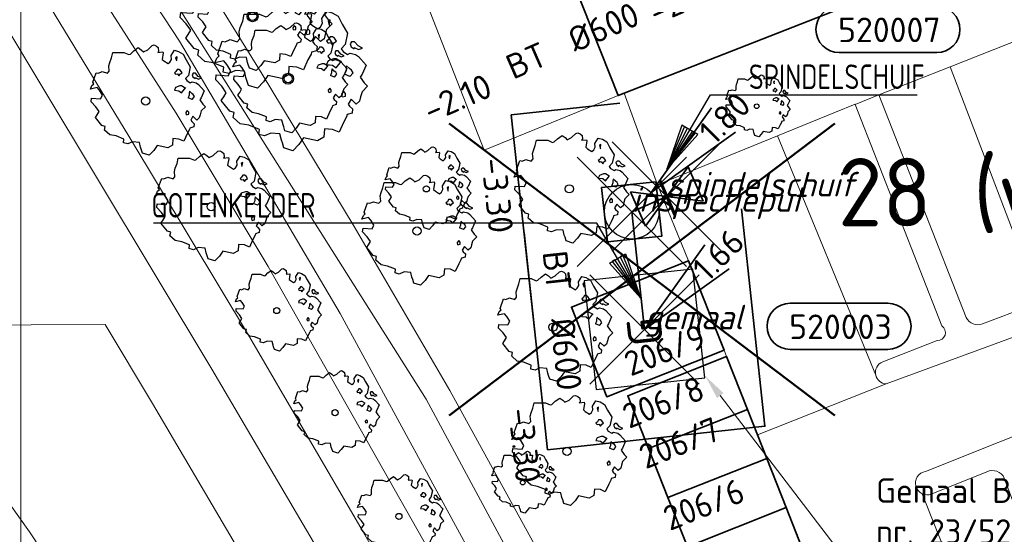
# Model space of a CAD drawing. Header units: metres. Extents: x 152391 to 157968, y 462336 to 467280.
# Tile 112 of 256: x 154365 to 154419, y 464269 to 464297. Entities that reach past the tile are written whole.
import ezdxf
from ezdxf import colors
from ezdxf.entities.mleader import LeaderData, LeaderLine
from ezdxf.enums import TextEntityAlignment as Align
from ezdxf.math import Vec2, Vec3

# ---------------------------------------------------------------- set-up
doc = ezdxf.new("R2010")
doc.units = ezdxf.units.M
doc.header["$LTSCALE"] = 0.75
doc.header["$PDMODE"] = 3
doc.header["$PDSIZE"] = 3
doc.linetypes.add('RI-VWA_BETON', pattern=[19, 9, -5, 0, -5])
doc.layers.get('0').update_dxf_attribs({"lineweight": 25})
doc.layers.get('defpoints').update_dxf_attribs({"lineweight": 25})
for name, color, linetype, lineweight in [('B-GV-GR-BOOM-S', 252, 'Continuous', 25), ('B-OI-OG-TERREIN_PLANGEBIED-T18', 1, 'Continuous', 18), ('B-WE-GR-BEPLANTING_CULTUUR_BOSPLANTSOEN-GV', 251, 'Continuous', 18), ('B-WE-GR-BOS_GEMENGD-GV', 251, 'Continuous', 13), ('B-WE-GR-BOS_LOOF-GV', 251, 'Continuous', 13), ('B-WE-GW-TALUD_KRUIN-G', 251, 'Continuous', 18), ('B-WE-OG-BEBOUWING-GV', 6, 'Continuous', 35), ('B-WE-OG-BEBOUWING-T18', 1, 'Continuous', 18), ('B-WE-OG-TERREIN_CULTUURSCHEIDING-GV', 251, 'Continuous', 18), ('B-WE-OG-WATER-GV', 251, 'Continuous', 18), ('B-WE-VH-VERHARDING_ASFALT-GV', 251, 'Continuous', 18), ('B-WE-VH-VERHARDING_BETONSTRAATSTEEN-GV', 251, 'Continuous', 18), ('B-WE-VH-VERHARDING_TEGEL-GV', 251, 'Continuous', 18), ('N-OI-RI-BIJZONDERDERHEDEN-T18', 134, 'Continuous', 18), ('N-OI-RI-PERSLEIDING_GEMAAL-S @ 0.75', 210, 'Continuous', 35), ('N-OI-RI-T50', 130, 'Continuous', 50), ('N-OI-RI-VWA_HULPSTUK-S @ 0.75', 36, 'Continuous', 35), ('N-OI-RI-VWA_PUTNUMMER-S @ 0.75', 36, 'Continuous', 35), ('N-OI-RI-VWA_RIOOLPUT_INSPECTIEPUT-S', 36, 'Continuous', 35), ('N-OI-RI-VWA_STROOMRICHTING-S @ 0.75', 36, 'Continuous', 35), ('N-OI-RI-VWA_TRANSPORTLEIDING_BETON_600-G', 36, 'RI-VWA_BETON', 35), ('N-RO-KG-GRENS_WERK-G', 7, 'XX-WERKGRENS', 35)]:
    doc.layers.add(name, color=color, linetype=linetype, lineweight=lineweight)
doc.layers.add('B-OI-RI-AANPIJLING', color=1, linetype='Continuous')
doc.layers.add('spindelschuif', color=7, linetype='Continuous')
doc.layers.add('gemaal', color=7, linetype='Continuous', plot=False)
doc.layers.add('inspectieput', color=7, linetype='Continuous', plot=False)
doc.layers.add('X-XX-AL-TEKENBLAD_HULPLIJN-G', color=7, linetype='Continuous', lineweight=18, plot=False)
doc.styles.add('NLCS-ISO', font='isocpeur.ttf')
doc.styles.add('NLCS-ISO-M750-T18', font='NLCS-ISO.ttf', dxfattribs={"height": 1.35})
doc.styles.add('NLCS-ISO-M750-T18_CURSIEF', font='NLCS-ISO.ttf', dxfattribs={"oblique": 15, "height": 1.35})
doc.styles.add('NLCS-ISO-M750-T50', font='NLCS-ISO.ttf', dxfattribs={"height": 3.75})
doc.linetypes.add('XX-WERKGRENS', pattern='A,0,[137,NLCS.SHX,S=0.1,R=0,X=-1.1,Y=-1.35],-6', length=6)

# ---------------------------------------------------------------- blocks, each defined once
blk = doc.blocks.new('*U206')
at = {"ltscale": 0.1, "style": 'NLCS-ISO'}
for tag, p in [('MAT', (-1, 0.5)), ('BOBL', (-5.662, -3.24))]:
    blk.add_attdef(tag, text='', height=1.8, dxfattribs=at).set_placement(p, align=Align.BOTTOM_RIGHT)
for tag, p in [('DIA', (1, 0.5)), ('BOBR', (7.216, -3.245))]:
    blk.add_attdef(tag, text='', height=1.8, dxfattribs=at).set_placement(p, align=Align.BOTTOM_LEFT)
at = {"layer": 'defpoints', "ltscale": 0.1, "style": 'NLCS-ISO', "flags": 1}
blk.add_attdef('JVA', text='', height=1.8, dxfattribs=at).set_placement((0, -1), align=Align.TOP_CENTER)
blk = doc.blocks.new('*U13')
at = {"ltscale": 0.1, "style": 'NLCS-ISO'}
for tag, p in [('BOBL', (-5.662, 0)), ('MAT', (-1, 0.5))]:
    blk.add_attdef(tag, text='', height=1.8, dxfattribs=at).set_placement(p, align=Align.BOTTOM_RIGHT)
for tag, p in [('DIA', (1, 0.5)), ('BOBR', (7.216, 0.003))]:
    blk.add_attdef(tag, text='', height=1.8, dxfattribs=at).set_placement(p, align=Align.BOTTOM_LEFT)
at = {"layer": 'defpoints', "ltscale": 0.1, "style": 'NLCS-ISO', "flags": 1}
blk.add_attdef('JVA', text='', height=1.8, dxfattribs=at).set_placement((0, -1), align=Align.TOP_CENTER)
blk = doc.blocks.new('SRI-GEMAAL-SO')
at = {"lineweight": -3, "flags": 128}
blk.add_lwpolyline([(-4, -4), (4, -4), (4, 4), (-4, 4)], close=True, dxfattribs=at)
at = {"ltscale": 0.1, "style": 'NLCS-ISO'}
blk.add_text('G', height=2.5, dxfattribs=at).set_placement((-0.167, -0.007), align=Align.MIDDLE_CENTER)
blk = doc.blocks.new('B-SRI-PUT_VWA-SO')
at = {"flags": 128}
blk.add_lwpolyline([(-2, 2), (2, 2), (2, -2), (-2, -2)], close=True, dxfattribs=at)
at = {"lineweight": -3, "flags": 128}
blk.add_lwpolyline([(2, -2), (2, 2), (-2, 2), (-2, -2)], close=True, dxfattribs=at)
at = {"lineweight": -3}
blk.add_circle((0, 0), 2, dxfattribs=at)
blk = doc.blocks.new('*U407')
for q in [(5.834, 7.601), (7.601, 5.834)]:
    blk.add_line((1.414, 1.414), q)
blk.add_lwpolyline([(22.327, 15.039), (15.169, 15.039, 1), (15.169, 11.654), (22.327, 11.654, 1)], format="xyb", close=True)
at = {"ltscale": 0.1, "style": 'NLCS-ISO'}
blk.add_attdef('PUTNR', text='', height=1.8, dxfattribs=at).set_placement((18.85, 13.314), align=Align.MIDDLE_CENTER)
blk.add_attdef('PUTHGT', text='', height=1.8, rotation=45, dxfattribs=at).set_placement((5.388, 5.428), align=Align.MIDDLE_LEFT)
blk = doc.blocks.new('SRI-HULP_AFSLUITER_SPINDEL-SO')
at = {"ltscale": 0.1}
blk.add_hatch(color=256, dxfattribs=at).paths.add_polyline_path([(0.052, -1.29), (-0.053, -1.29), (-0.053, 1.456), (0.052, 1.456)])
for p, q in [((-0.053, -1.29), (-0.053, 1.456)), ((0.052, -1.29), (0.052, 1.456)), ((-2.304, -1.373), (-2.304, 1.373)), ((-0.053, 0.083), (0.052, 0.083))]:
    blk.add_line(p, q, dxfattribs=at)
for p, q in [((2.304, 1.373), (-2.304, -1.373)), ((-2.304, 1.373), (2.304, -1.373)), ((2.304, -1.373), (2.304, 1.373))]:
    blk.add_line(p, q)
at = {"ltscale": 0.1, "flags": 128}
blk.add_lwpolyline([(0.052, -1.29), (-0.053, -1.29), (-0.053, 1.456), (0.052, 1.456)], close=True, dxfattribs=at)
blk = doc.blocks.new('wg')
at = {"layer": 'N-RO-KG-GRENS_WERK-G', "ltscale": 0.5, "flags": 128}
blk.add_lwpolyline([(6, 6), (-6, 6), (-6, -6), (6, -6)], dxfattribs=at)
blk = doc.blocks.new('*U400')
for q in [(5.834, 7.601), (7.601, 5.834)]:
    blk.add_line((1.414, 1.414), q)
blk.add_lwpolyline([(19.233, 3.327), (12.075, 3.327, 1), (12.075, -0.057), (19.233, -0.057, 1)], format="xyb", close=True)
at = {"ltscale": 0.1, "style": 'NLCS-ISO'}
blk.add_attdef('PUTHGT', text='', height=1.8, rotation=45, dxfattribs=at).set_placement((5.388, 5.428), align=Align.MIDDLE_LEFT)
blk.add_attdef('PUTNR', text='', height=1.8, dxfattribs=at).set_placement((15.757, 1.603), align=Align.MIDDLE_CENTER)
blk = doc.blocks.new('ACMAP_ANN_TEMPLATE_type knoop')
at = {"layer": 'defpoints', "style": 'NLCS-ISO-M750-T18_CURSIEF', "oblique": 15}
blk.add_attdef('type_knoop', (0, 0), '', height=1.35, dxfattribs=at)
blk = doc.blocks.new('SGR-BOOM_21_30')
at = {"linetype": 'Continuous'}
for p, q in [((-0.365, 1.548), (-0.226, 1.647)), ((-0.226, 1.647), (-0.133, 1.581)), ((0.065, 1.581), (0.205, 1.712)), ((0.205, 1.712), (0.263, 1.729)), ((0.263, 1.729), (0.333, 1.696)), ((0.333, 1.696), (0.391, 1.647)), ((0.391, 1.647), (0.402, 1.532)), ((-1.133, 1.088), (-1.109, 1.187)), ((-1.121, 0.924), (-1.133, 1.088)), ((-1.109, 1.187), (-1.051, 1.335)), ((-1.051, 1.335), (-1.016, 1.499)), ((-1.016, 1.499), (-0.668, 1.499)), ((-0.668, 1.499), (-0.516, 1.433)), ((-0.516, 1.433), (-0.47, 1.45)), ((-0.47, 1.45), (-0.365, 1.548)), ((-0.133, 1.581), (-0.063, 1.515)), ((-0.063, 1.515), (0.065, 1.581)), ((0.402, 1.532), (0.379, 1.499)), ((0.379, 1.499), (0.53, 1.515)), ((0.542, 1.483), (0.507, 1.285)), ((0.507, 1.285), (0.565, 1.236)), ((0.53, 1.515), (0.542, 1.483)), ((0.565, 1.236), (0.693, 1.154)), ((0.693, 1.154), (0.751, 1.203)), ((0.751, 1.203), (0.798, 1.285)), ((0.786, 1.4), (0.891, 1.565)), ((0.798, 1.285), (0.786, 1.4)), ((0.891, 1.565), (1.019, 1.532)), ((0.972, 1.368), (0.926, 1.335)), ((0.926, 1.335), (0.949, 1.253)), ((0.949, 1.253), (0.961, 1.236)), ((0.961, 1.269), (0.972, 1.368)), ((1.019, 1.532), (1.158, 1.45)), ((1.158, 1.45), (1.251, 1.269)), ((1.251, 1.269), (1.379, 1.055)), ((-1.633, 0.579), (-1.528, 0.875)), ((-1.598, 0.53), (-1.633, 0.579)), ((-1.528, 0.875), (-1.458, 0.858)), ((-1.458, 0.858), (-1.342, 0.908)), ((-1.342, 0.908), (-1.179, 0.858)), ((-1.179, 0.858), (-1.121, 0.924)), ((0.937, 0.908), (0.891, 0.875)), ((0.891, 0.875), (0.926, 0.825)), ((0.926, 0.825), (0.984, 0.842)), ((0.972, 0.973), (0.937, 0.908)), ((1.03, 0.973), (0.972, 0.973)), ((0.984, 0.842), (1.03, 0.776)), ((1.077, 0.94), (1.03, 0.973)), ((1.03, 0.776), (1.077, 0.842)), ((1.124, 0.875), (1.077, 0.94)), ((1.077, 0.842), (1.124, 0.875)), ((1.321, 0.793), (1.228, 0.694)), ((1.228, 0.694), (1.275, 0.628)), ((1.275, 0.628), (1.379, 0.563)), ((1.379, 1.055), (1.321, 0.793)), ((1.379, 0.563), (1.438, 0.595)), ((1.472, 0.858), (1.438, 0.809)), ((1.438, 0.809), (1.461, 0.743)), ((1.438, 0.595), (1.565, 0.563)), ((1.461, 0.743), (1.531, 0.694)), ((1.542, 0.858), (1.472, 0.858)), ((1.531, 0.727), (1.635, 0.678)), ((1.531, 0.694), (1.542, 0.727)), ((1.624, 0.76), (1.542, 0.858)), ((1.565, 0.563), (1.635, 0.513)), ((1.728, 0.71), (1.624, 0.76)), ((1.635, 0.678), (1.728, 0.71)), ((-1.703, 0.365), (-1.656, 0.48)), ((-1.493, 0.415), (-1.703, 0.365)), ((-1.679, -0.029), (-1.668, 0.086)), ((-1.668, 0.086), (-1.389, 0.07)), ((-1.656, 0.48), (-1.598, 0.53)), ((-1.423, 0.333), (-1.493, 0.415)), ((-1.33, 0.185), (-1.423, 0.333)), ((-1.389, 0.07), (-1.33, 0.185)), ((0.926, 0.415), (0.891, 0.333)), ((0.891, 0.333), (1.03, 0.316)), ((1.054, 0.464), (0.926, 0.415)), ((1.03, 0.316), (1.112, 0.251)), ((1.112, 0.464), (1.054, 0.464)), ((1.217, 0.398), (1.112, 0.464)), ((1.112, 0.251), (1.205, 0.365)), ((1.205, 0.365), (1.24, 0.415)), ((1.344, 0.185), (1.31, 0.103)), ((1.434, 0.049), (1.31, 0.103)), ((1.356, 0.3), (1.344, 0.234)), ((1.344, 0.234), (1.344, 0.185)), ((1.426, 0.234), (1.356, 0.3)), ((1.472, 0.201), (1.426, 0.234)), ((1.434, 0.049), (1.507, 0.136)), ((1.507, 0.136), (1.472, 0.201)), ((1.635, 0.513), (1.81, 0.316)), ((1.717, 0.103), (1.67, 0.037)), ((1.67, 0.037), (1.763, -0.094)), ((1.81, 0.316), (1.717, 0.103)), ((-1.54, -0.177), (-1.679, -0.029)), ((-1.551, -0.505), (-1.493, -0.423)), ((-1.354, -0.752), (-1.551, -0.505)), ((-1.435, -0.324), (-1.54, -0.177)), ((-1.493, -0.423), (-1.435, -0.324)), ((1.286, -0.292), (1.24, -0.357)), ((1.24, -0.357), (1.251, -0.423)), ((1.263, -0.423), (1.333, -0.407)), ((1.333, -0.341), (1.286, -0.292)), ((1.333, -0.407), (1.333, -0.341)), ((1.461, -0.472), (1.391, -0.587)), ((1.577, -0.587), (1.461, -0.472)), ((1.658, -0.522), (1.577, -0.587)), ((1.682, -0.423), (1.658, -0.522)), ((1.717, -0.308), (1.682, -0.423)), ((1.845, -0.177), (1.717, -0.308)), ((1.763, -0.094), (1.845, -0.177)), ((-1.249, -0.784), (-1.354, -0.752)), ((-1.272, -0.899), (-1.249, -0.784)), ((-1.109, -1.047), (-1.272, -0.899)), ((-0.912, -1.08), (-1.109, -1.047)), ((-0.668, -1.179), (-0.912, -1.08)), ((1.286, -1.014), (1.182, -1.244)), ((1.356, -0.883), (1.286, -1.014)), ((1.368, -0.834), (1.356, -0.883)), ((1.484, -0.801), (1.368, -0.834)), ((1.391, -0.587), (1.426, -0.637)), ((1.426, -0.637), (1.496, -0.702)), ((1.496, -0.702), (1.484, -0.801)), ((-0.679, -1.294), (-0.668, -1.179)), ((-0.551, -1.326), (-0.679, -1.294)), ((-0.4, -1.261), (-0.551, -1.326)), ((-0.191, -1.277), (-0.4, -1.261)), ((-0.156, -1.425), (-0.191, -1.277)), ((-0.133, -1.491), (-0.156, -1.425)), ((-0.098, -1.606), (-0.133, -1.491)), ((0.112, -1.671), (-0.098, -1.606)), ((0.251, -1.524), (0.112, -1.671)), ((0.356, -1.376), (0.251, -1.524)), ((0.682, -1.441), (0.356, -1.376)), ((0.833, -1.359), (0.682, -1.441)), ((0.844, -1.162), (0.833, -1.359)), ((1.03, -1.179), (0.844, -1.162)), ((1.182, -1.244), (1.03, -1.179))]:
    blk.add_line(p, q, dxfattribs=at)
blk.add_circle((0, 0), 0.126, dxfattribs=at)
blk = doc.blocks.new('SGR-BOOM_31_50')
at = {"linetype": 'Continuous'}
for p, q in [((-0.487, 2.064), (-0.301, 2.196)), ((-0.301, 2.196), (-0.177, 2.108)), ((0.087, 2.108), (0.273, 2.283)), ((0.273, 2.283), (0.351, 2.305)), ((0.351, 2.305), (0.444, 2.261)), ((0.444, 2.261), (0.521, 2.196)), ((0.521, 2.196), (0.537, 2.042)), ((-1.479, 1.582), (-1.402, 1.78)), ((-1.402, 1.78), (-1.355, 1.999)), ((-1.355, 1.999), (-0.89, 1.999)), ((-0.89, 1.999), (-0.688, 1.911)), ((-0.688, 1.911), (-0.626, 1.933)), ((-0.626, 1.933), (-0.487, 2.064)), ((-0.177, 2.108), (-0.084, 2.02)), ((-0.084, 2.02), (0.087, 2.108)), ((0.537, 2.042), (0.506, 1.999)), ((0.506, 1.999), (0.707, 2.02)), ((0.723, 1.977), (0.676, 1.714)), ((0.676, 1.714), (0.754, 1.648)), ((0.707, 2.02), (0.723, 1.977)), ((0.754, 1.648), (0.924, 1.539)), ((1.002, 1.604), (1.064, 1.714)), ((1.048, 1.867), (1.188, 2.086)), ((1.064, 1.714), (1.048, 1.867)), ((1.188, 2.086), (1.358, 2.042)), ((1.296, 1.823), (1.234, 1.78)), ((1.234, 1.78), (1.265, 1.67)), ((1.265, 1.67), (1.281, 1.648)), ((1.281, 1.692), (1.296, 1.823)), ((1.358, 2.042), (1.545, 1.933)), ((1.545, 1.933), (1.669, 1.692)), ((1.669, 1.692), (1.839, 1.407)), ((-2.177, 0.772), (-2.038, 1.166)), ((-2.038, 1.166), (-1.944, 1.144)), ((-1.944, 1.144), (-1.789, 1.21)), ((-1.789, 1.21), (-1.572, 1.144)), ((-1.572, 1.144), (-1.495, 1.232)), ((-1.51, 1.451), (-1.479, 1.582)), ((-1.495, 1.232), (-1.51, 1.451)), ((0.924, 1.539), (1.002, 1.604)), ((1.25, 1.21), (1.188, 1.166)), ((1.188, 1.166), (1.234, 1.101)), ((1.234, 1.101), (1.312, 1.122)), ((1.296, 1.298), (1.25, 1.21)), ((1.374, 1.298), (1.296, 1.298)), ((1.312, 1.122), (1.374, 1.035)), ((1.436, 1.254), (1.374, 1.298)), ((1.374, 1.035), (1.436, 1.122)), ((1.498, 1.166), (1.436, 1.254)), ((1.436, 1.122), (1.498, 1.166)), ((1.839, 1.407), (1.762, 1.057)), ((1.963, 1.144), (1.917, 1.079)), ((2.056, 1.144), (1.963, 1.144)), ((2.165, 1.013), (2.056, 1.144)), ((-2.27, 0.487), (-2.208, 0.641)), ((-1.991, 0.553), (-2.27, 0.487)), ((-2.208, 0.641), (-2.131, 0.706)), ((-2.131, 0.706), (-2.177, 0.772)), ((-1.898, 0.444), (-1.991, 0.553)), ((1.234, 0.553), (1.188, 0.444)), ((1.405, 0.619), (1.234, 0.553)), ((1.483, 0.619), (1.405, 0.619)), ((1.622, 0.531), (1.483, 0.619)), ((1.607, 0.487), (1.653, 0.553)), ((1.762, 1.057), (1.638, 0.925)), ((1.638, 0.925), (1.7, 0.838)), ((1.7, 0.838), (1.839, 0.75)), ((1.839, 0.75), (1.917, 0.794)), ((1.917, 1.079), (1.948, 0.991)), ((1.917, 0.794), (2.087, 0.75)), ((1.948, 0.991), (2.041, 0.925)), ((2.041, 0.969), (2.18, 0.903)), ((2.041, 0.925), (2.056, 0.969)), ((2.087, 0.75), (2.18, 0.684)), ((2.304, 0.947), (2.165, 1.013)), ((2.18, 0.903), (2.304, 0.947)), ((2.18, 0.684), (2.413, 0.422)), ((-2.239, -0.038), (-2.224, 0.115)), ((-2.224, 0.115), (-1.851, 0.093)), ((-1.774, 0.246), (-1.898, 0.444)), ((-1.851, 0.093), (-1.774, 0.246)), ((1.188, 0.444), (1.374, 0.422)), ((1.374, 0.422), (1.483, 0.334)), ((1.483, 0.334), (1.607, 0.487)), ((1.793, 0.246), (1.746, 0.137)), ((1.911, 0.065), (1.746, 0.137)), ((1.808, 0.4), (1.793, 0.312)), ((1.793, 0.312), (1.793, 0.246)), ((1.901, 0.312), (1.808, 0.4)), ((1.963, 0.268), (1.901, 0.312)), ((1.911, 0.065), (2.01, 0.181)), ((2.01, 0.181), (1.963, 0.268)), ((2.289, 0.137), (2.227, 0.049)), ((2.227, 0.049), (2.351, -0.126)), ((2.413, 0.422), (2.289, 0.137)), ((-2.053, -0.235), (-2.239, -0.038)), ((-1.913, -0.433), (-2.053, -0.235)), ((-1.991, -0.564), (-1.913, -0.433)), ((1.715, -0.389), (1.653, -0.476)), ((1.653, -0.476), (1.669, -0.564)), ((1.777, -0.454), (1.715, -0.389)), ((1.777, -0.542), (1.777, -0.454)), ((2.289, -0.411), (2.242, -0.564)), ((2.459, -0.235), (2.289, -0.411)), ((2.351, -0.126), (2.459, -0.235)), ((-2.069, -0.673), (-1.991, -0.564)), ((-1.805, -1.002), (-2.069, -0.673)), ((-1.665, -1.046), (-1.805, -1.002)), ((-1.696, -1.199), (-1.665, -1.046)), ((1.684, -0.564), (1.777, -0.542)), ((1.979, -1.068), (1.824, -1.112)), ((1.948, -0.63), (1.855, -0.783)), ((1.855, -0.783), (1.901, -0.849)), ((1.901, -0.849), (1.994, -0.936)), ((2.103, -0.783), (1.948, -0.63)), ((1.994, -0.936), (1.979, -1.068)), ((2.211, -0.695), (2.103, -0.783)), ((2.242, -0.564), (2.211, -0.695)), ((-1.479, -1.396), (-1.696, -1.199)), ((-1.216, -1.44), (-1.479, -1.396)), ((-0.89, -1.571), (-1.216, -1.44)), ((-0.906, -1.725), (-0.89, -1.571)), ((1.126, -1.55), (1.11, -1.812)), ((1.374, -1.571), (1.126, -1.55)), ((1.576, -1.659), (1.374, -1.571)), ((1.715, -1.352), (1.576, -1.659)), ((1.808, -1.177), (1.715, -1.352)), ((1.824, -1.112), (1.808, -1.177)), ((-0.735, -1.769), (-0.906, -1.725)), ((-0.533, -1.681), (-0.735, -1.769)), ((-0.254, -1.703), (-0.533, -1.681)), ((-0.208, -1.9), (-0.254, -1.703)), ((-0.177, -1.988), (-0.208, -1.9)), ((-0.13, -2.141), (-0.177, -1.988)), ((0.149, -2.229), (-0.13, -2.141)), ((0.335, -2.031), (0.149, -2.229)), ((0.475, -1.834), (0.335, -2.031)), ((0.909, -1.922), (0.475, -1.834)), ((1.11, -1.812), (0.909, -1.922))]:
    blk.add_line(p, q, dxfattribs=at)
blk.add_circle((0, 0), 0.169, dxfattribs=at)
blk = doc.blocks.new('SGR-BOOM_50_100')
at = {"linetype": 'Continuous'}
for p, q in [((-0.835, 2.577), (-0.649, 2.752)), ((-0.649, 2.752), (-0.401, 2.928)), ((-0.401, 2.928), (-0.236, 2.811)), ((-0.236, 2.811), (-0.112, 2.694)), ((-0.112, 2.694), (0.116, 2.811)), ((0.116, 2.811), (0.364, 3.044)), ((0.364, 3.044), (0.467, 3.074)), ((0.467, 3.074), (0.591, 3.015)), ((0.591, 3.015), (0.695, 2.928)), ((0.715, 2.723), (0.674, 2.665)), ((0.695, 2.928), (0.715, 2.723)), ((1.398, 2.49), (1.584, 2.782)), ((1.584, 2.782), (1.811, 2.723)), ((1.811, 2.723), (2.059, 2.577)), ((-1.972, 2.11), (-1.869, 2.373)), ((-1.869, 2.373), (-1.807, 2.665)), ((-1.807, 2.665), (-1.187, 2.665)), ((-1.187, 2.665), (-0.918, 2.548)), ((-0.918, 2.548), (-0.835, 2.577)), ((0.674, 2.665), (0.943, 2.694)), ((0.964, 2.636), (0.902, 2.285)), ((0.902, 2.285), (1.005, 2.198)), ((0.943, 2.694), (0.964, 2.636)), ((1.005, 2.198), (1.232, 2.052)), ((1.336, 2.139), (1.418, 2.285)), ((1.418, 2.285), (1.398, 2.49)), ((1.729, 2.431), (1.646, 2.373)), ((1.646, 2.373), (1.687, 2.227)), ((1.687, 2.227), (1.708, 2.198)), ((1.708, 2.256), (1.729, 2.431)), ((2.059, 2.577), (2.225, 2.256)), ((2.225, 2.256), (2.452, 1.876)), ((-2.096, 1.526), (-1.993, 1.643)), ((-2.014, 1.935), (-1.972, 2.11)), ((-1.993, 1.643), (-2.014, 1.935)), ((1.232, 2.052), (1.336, 2.139)), ((1.729, 1.73), (1.667, 1.613)), ((1.832, 1.73), (1.729, 1.73)), ((1.915, 1.672), (1.832, 1.73)), ((1.997, 1.555), (1.915, 1.672)), ((2.452, 1.876), (2.349, 1.409)), ((-2.903, 1.029), (-2.717, 1.555)), ((-2.717, 1.555), (-2.593, 1.526)), ((-2.593, 1.526), (-2.386, 1.613)), ((-2.386, 1.613), (-2.096, 1.526)), ((1.667, 1.613), (1.584, 1.555)), ((1.584, 1.555), (1.646, 1.467)), ((1.646, 1.467), (1.749, 1.497)), ((1.749, 1.497), (1.832, 1.38)), ((1.832, 1.38), (1.915, 1.497)), ((1.915, 1.497), (1.997, 1.555)), ((2.349, 1.409), (2.183, 1.234)), ((2.183, 1.234), (2.266, 1.117)), ((2.266, 1.117), (2.452, 1)), ((2.618, 1.526), (2.556, 1.438)), ((2.556, 1.438), (2.597, 1.321)), ((2.597, 1.321), (2.721, 1.234)), ((2.742, 1.526), (2.618, 1.526)), ((2.721, 1.292), (2.907, 1.205)), ((2.721, 1.234), (2.742, 1.292)), ((2.886, 1.351), (2.742, 1.526)), ((3.072, 1.263), (2.886, 1.351)), ((2.907, 1.205), (3.072, 1.263)), ((-3.027, 0.65), (-2.944, 0.854)), ((-2.655, 0.737), (-3.027, 0.65)), ((-2.944, 0.854), (-2.841, 0.942)), ((-2.841, 0.942), (-2.903, 1.029)), ((-2.531, 0.591), (-2.655, 0.737)), ((-2.365, 0.329), (-2.531, 0.591)), ((1.646, 0.737), (1.584, 0.591)), ((1.584, 0.591), (1.832, 0.562)), ((1.873, 0.825), (1.646, 0.737)), ((1.832, 0.562), (1.977, 0.445)), ((1.977, 0.825), (1.873, 0.825)), ((2.163, 0.708), (1.977, 0.825)), ((1.977, 0.445), (2.142, 0.65)), ((2.142, 0.65), (2.204, 0.737)), ((2.452, 1), (2.556, 1.059)), ((2.556, 1.059), (2.783, 1)), ((2.783, 1), (2.907, 0.913)), ((2.907, 0.913), (3.217, 0.562)), ((3.217, 0.562), (3.052, 0.183)), ((-2.985, -0.051), (-2.965, 0.153)), ((-2.965, 0.153), (-2.469, 0.124)), ((-2.469, 0.124), (-2.365, 0.329)), ((2.39, 0.329), (2.328, 0.183)), ((2.549, 0.087), (2.328, 0.183)), ((2.411, 0.533), (2.39, 0.416)), ((2.39, 0.416), (2.39, 0.329)), ((2.535, 0.416), (2.411, 0.533)), ((2.618, 0.358), (2.535, 0.416)), ((2.549, 0.087), (2.68, 0.241)), ((2.68, 0.241), (2.618, 0.358)), ((3.052, 0.183), (2.969, 0.066)), ((2.969, 0.066), (3.135, -0.168)), ((-2.737, -0.314), (-2.985, -0.051)), ((-2.551, -0.577), (-2.737, -0.314)), ((2.287, -0.518), (2.204, -0.635)), ((2.37, -0.606), (2.287, -0.518)), ((3.279, -0.314), (3.052, -0.548)), ((3.135, -0.168), (3.279, -0.314)), ((-2.758, -0.898), (-2.655, -0.752)), ((-2.407, -1.336), (-2.758, -0.898)), ((-2.655, -0.752), (-2.551, -0.577)), ((2.204, -0.635), (2.225, -0.752)), ((2.245, -0.752), (2.37, -0.723)), ((2.37, -0.723), (2.37, -0.606)), ((2.597, -0.84), (2.473, -1.044)), ((2.473, -1.044), (2.535, -1.132)), ((2.804, -1.044), (2.597, -0.84)), ((2.948, -0.927), (2.804, -1.044)), ((2.99, -0.752), (2.948, -0.927)), ((3.052, -0.548), (2.99, -0.752)), ((-2.22, -1.394), (-2.407, -1.336)), ((-2.262, -1.599), (-2.22, -1.394)), ((-1.972, -1.862), (-2.262, -1.599)), ((2.411, -1.57), (2.287, -1.803)), ((2.432, -1.482), (2.411, -1.57)), ((2.638, -1.424), (2.432, -1.482)), ((2.535, -1.132), (2.659, -1.248)), ((2.659, -1.248), (2.638, -1.424)), ((-1.621, -1.92), (-1.972, -1.862)), ((-1.187, -2.095), (-1.621, -1.92)), ((-1.207, -2.3), (-1.187, -2.095)), ((1.501, -2.066), (1.48, -2.417)), ((1.832, -2.095), (1.501, -2.066)), ((2.101, -2.212), (1.832, -2.095)), ((2.287, -1.803), (2.101, -2.212)), ((-0.98, -2.358), (-1.207, -2.3)), ((-0.711, -2.241), (-0.98, -2.358)), ((-0.339, -2.271), (-0.711, -2.241)), ((-0.277, -2.533), (-0.339, -2.271)), ((-0.236, -2.65), (-0.277, -2.533)), ((-0.174, -2.855), (-0.236, -2.65)), ((0.633, -2.446), (0.447, -2.709)), ((1.212, -2.563), (0.633, -2.446)), ((1.48, -2.417), (1.212, -2.563)), ((0.199, -2.971), (-0.174, -2.855)), ((0.447, -2.709), (0.199, -2.971))]:
    blk.add_line(p, q, dxfattribs=at)
blk.add_circle((0, 0), 0.225, dxfattribs=at)
blk = doc.blocks.new('SGR-BOOM_100')
at = {"linetype": 'Continuous'}
for p, q in [((-0.863, 3.661), (-0.533, 3.894)), ((-0.533, 3.894), (-0.313, 3.738)), ((0.154, 3.738), (0.484, 4.049)), ((0.484, 4.049), (0.622, 4.088)), ((0.622, 4.088), (0.787, 4.01)), ((0.787, 4.01), (0.924, 3.894)), ((0.924, 3.894), (0.952, 3.622)), ((-2.486, 3.156), (-2.403, 3.544)), ((-2.403, 3.544), (-1.578, 3.544)), ((-1.578, 3.544), (-1.221, 3.389)), ((-1.221, 3.389), (-1.111, 3.428)), ((-1.111, 3.428), (-0.863, 3.661)), ((-0.313, 3.738), (-0.148, 3.583)), ((-0.148, 3.583), (0.154, 3.738)), ((0.952, 3.622), (0.897, 3.544)), ((0.897, 3.544), (1.254, 3.583)), ((1.282, 3.505), (1.199, 3.039)), ((1.254, 3.583), (1.282, 3.505)), ((1.859, 3.311), (2.107, 3.7)), ((1.887, 3.039), (1.859, 3.311)), ((2.107, 3.7), (2.409, 3.622)), ((2.409, 3.622), (2.739, 3.428)), ((2.739, 3.428), (2.959, 3)), ((-2.678, 2.573), (-2.623, 2.806)), ((-2.623, 2.806), (-2.486, 3.156)), ((1.199, 3.039), (1.337, 2.923)), ((1.337, 2.923), (1.639, 2.729)), ((1.639, 2.729), (1.777, 2.845)), ((1.777, 2.845), (1.887, 3.039)), ((2.299, 3.233), (2.189, 3.156)), ((2.189, 3.156), (2.244, 2.962)), ((2.244, 2.962), (2.272, 2.923)), ((2.272, 3), (2.299, 3.233)), ((2.959, 3), (3.261, 2.495)), ((-2.788, 2.029), (-2.651, 2.185)), ((-2.651, 2.185), (-2.678, 2.573)), ((2.299, 2.301), (2.217, 2.146)), ((2.437, 2.301), (2.299, 2.301)), ((2.546, 2.224), (2.437, 2.301)), ((2.656, 2.068), (2.546, 2.224)), ((3.261, 2.495), (3.124, 1.874)), ((-3.861, 1.369), (-3.613, 2.068)), ((-3.613, 2.068), (-3.448, 2.029)), ((-3.448, 2.029), (-3.173, 2.146)), ((-3.173, 2.146), (-2.788, 2.029)), ((2.217, 2.146), (2.107, 2.068)), ((2.107, 2.068), (2.189, 1.952)), ((2.189, 1.952), (2.327, 1.991)), ((2.327, 1.991), (2.437, 1.835)), ((2.437, 1.835), (2.546, 1.991)), ((2.546, 1.991), (2.656, 2.068)), ((3.124, 1.874), (2.904, 1.641)), ((2.904, 1.641), (3.014, 1.486)), ((3.481, 2.029), (3.399, 1.913)), ((3.399, 1.913), (3.454, 1.758)), ((3.454, 1.758), (3.619, 1.641)), ((3.646, 2.029), (3.481, 2.029)), ((3.619, 1.719), (3.866, 1.602)), ((3.619, 1.641), (3.646, 1.719)), ((3.839, 1.796), (3.646, 2.029)), ((4.086, 1.68), (3.839, 1.796)), ((3.866, 1.602), (4.086, 1.68)), ((-4.026, 0.864), (-3.916, 1.136)), ((-3.916, 1.136), (-3.778, 1.253)), ((-3.778, 1.253), (-3.861, 1.369)), ((2.492, 1.097), (2.189, 0.981)), ((2.629, 1.097), (2.492, 1.097)), ((2.877, 0.942), (2.629, 1.097)), ((3.014, 1.486), (3.261, 1.33)), ((3.261, 1.33), (3.399, 1.408)), ((3.399, 1.408), (3.701, 1.33)), ((3.701, 1.33), (3.866, 1.214)), ((3.866, 1.214), (4.279, 0.748)), ((-3.531, 0.981), (-4.026, 0.864)), ((-3.366, 0.787), (-3.531, 0.981)), ((-3.146, 0.437), (-3.366, 0.787)), ((2.189, 0.981), (2.107, 0.787)), ((2.107, 0.787), (2.437, 0.748)), ((2.437, 0.748), (2.629, 0.592)), ((2.629, 0.592), (2.849, 0.864)), ((2.849, 0.864), (2.931, 0.981)), ((3.206, 0.709), (3.179, 0.553)), ((3.179, 0.553), (3.179, 0.437)), ((3.371, 0.553), (3.206, 0.709)), ((3.481, 0.476), (3.371, 0.553)), ((4.279, 0.748), (4.059, 0.243)), ((-3.971, -0.068), (-3.943, 0.204)), ((-3.943, 0.204), (-3.283, 0.165)), ((-3.283, 0.165), (-3.146, 0.437)), ((3.179, 0.437), (3.096, 0.243)), ((3.39, 0.115), (3.096, 0.243)), ((3.39, 0.115), (3.564, 0.32)), ((3.564, 0.32), (3.481, 0.476)), ((4.059, 0.243), (3.949, 0.087)), ((3.949, 0.087), (4.169, -0.223)), ((-3.641, -0.418), (-3.971, -0.068)), ((-3.393, -0.767), (-3.641, -0.418)), ((4.361, -0.418), (4.059, -0.728)), ((4.169, -0.223), (4.361, -0.418)), ((-3.668, -1.194), (-3.531, -1)), ((-3.531, -1), (-3.393, -0.767)), ((3.041, -0.689), (2.931, -0.845)), ((2.931, -0.845), (2.959, -1)), ((2.986, -1), (3.151, -0.961)), ((3.151, -0.806), (3.041, -0.689)), ((3.151, -0.961), (3.151, -0.806)), ((3.976, -1), (3.921, -1.233)), ((4.059, -0.728), (3.976, -1)), ((-3.201, -1.777), (-3.668, -1.194)), ((3.454, -1.117), (3.289, -1.389)), ((3.289, -1.389), (3.371, -1.505)), ((3.371, -1.505), (3.536, -1.66)), ((3.729, -1.389), (3.454, -1.117)), ((3.921, -1.233), (3.729, -1.389)), ((-2.953, -1.855), (-3.201, -1.777)), ((-3.008, -2.126), (-2.953, -1.855)), ((-2.623, -2.476), (-3.008, -2.126)), ((3.206, -2.088), (3.041, -2.398)), ((3.234, -1.971), (3.206, -2.088)), ((3.509, -1.893), (3.234, -1.971)), ((3.536, -1.66), (3.509, -1.893)), ((-2.156, -2.554), (-2.623, -2.476)), ((-1.578, -2.787), (-2.156, -2.554)), ((3.041, -2.398), (2.794, -2.942)), ((-1.606, -3.059), (-1.578, -2.787)), ((-1.303, -3.136), (-1.606, -3.059)), ((-0.946, -2.981), (-1.303, -3.136)), ((-0.451, -3.02), (-0.946, -2.981)), ((-0.368, -3.369), (-0.451, -3.02)), ((1.969, -3.214), (1.612, -3.408)), ((1.997, -2.748), (1.969, -3.214)), ((2.437, -2.787), (1.997, -2.748)), ((2.794, -2.942), (2.437, -2.787)), ((-0.313, -3.525), (-0.368, -3.369)), ((-0.231, -3.797), (-0.313, -3.525)), ((0.594, -3.602), (0.264, -3.952)), ((0.842, -3.253), (0.594, -3.602)), ((1.612, -3.408), (0.842, -3.253)), ((0.264, -3.952), (-0.231, -3.797))]:
    blk.add_line(p, q, dxfattribs=at)
blk.add_circle((0, 0), 0.299, dxfattribs=at)

msp = doc.modelspace()

# ---------------------------------------------------------------- linework, layer by layer
at = {"layer": 'B-OI-RI-AANPIJLING', "flags": 128}
for points in [[(154400.41, 464289.06), (154402.114, 464290.959), (154401.234, 464291.475), (154400.41, 464289.06), (154401.381, 464291.389), (154401.527, 464291.303), (154400.41, 464289.06), (154401.821, 464291.131), (154401.967, 464291.045), (154400.41, 464289.06), (154402.804, 464293.144), (154414.154, 464293.144)], [(154398.96, 464282.007), (154397.255, 464283.906), (154398.135, 464284.422), (154398.96, 464282.007), (154397.989, 464284.336), (154397.842, 464284.25), (154398.96, 464282.007), (154397.549, 464284.078), (154397.402, 464283.992), (154398.96, 464282.007), (154396.566, 464286.091), (154372.231, 464286.091)]]:
    msp.add_lwpolyline(points, dxfattribs=at)
at = {"layer": 'B-WE-GR-BEPLANTING_CULTUUR_BOSPLANTSOEN-GV'}
msp.add_lwpolyline([(154398.069, 464293.23), (154399.888, 464288.203), (154406.487, 464290.898), (154409.659, 464292.193), (154410.739, 464292.619), (154410.742, 464292.611), (154412.04, 464293.133), (154415.955, 464294.679), (154421.645, 464296.925), (154425.704, 464298.528), (154426.944, 464299.017), (154431.168, 464300.685), (154437.825, 464303.296), (154441.803, 464304.852), (154443.072, 464305.344), (154441.146, 464310.104), (154439.298, 464309.378)], close=True, dxfattribs=at)
msp.add_lwpolyline([(154369.893, 464262.407), (154365.424, 464269.157), (154357.354, 464280.477)], dxfattribs=at)
at = {"layer": 'B-WE-GR-BOS_GEMENGD-GV'}
for points in [[(154415.208, 464215.66), (154410.203, 464227.335), (154403.791, 464241.108), (154398.938, 464251.315), (154391.516, 464264.525), (154382.479, 464281.138), (154373.652, 464296.079), (154362.309, 464313.336), (154352.473, 464328.75), (154339.85, 464348.165), (154331.567, 464360.417), (154317.707, 464380.374)], [(154315.303, 464379.807), (154329.67, 464359.116), (154337.932, 464346.895), (154350.565, 464327.465), (154355.383, 464320.153), (154363.688, 464307.234), (154369.3, 464298.647), (154373.477, 464292.136), (154378.534, 464283.725), (154388.933, 464265.357), (154397.269, 464250.393), (154404.939, 464234.769), (154408.651, 464226.94), (154415.504, 464211.816), (154415.554, 464211.706)], [(154418.884, 464213.025), (154417.323, 464216.963), (154413.089, 464227.325), (154407.789, 464239.717), (154402.807, 464250.242), (154398.006, 464259.397), (154393.253, 464268.253), (154388.498, 464276.911), (154383.247, 464285.921), (154378.19, 464294.282), (154372.387, 464303.668), (154360.744, 464322.242), (154349.685, 464339.269), (154337.589, 464357.449), (154322.589, 464379.639)], [(154320.781, 464378.207), (154335.679, 464356.168), (154347.763, 464338.006), (154358.805, 464321.005), (154373.649, 464297.883), (154387.201, 464276.436), (154399.016, 464254.472), (154409.63, 464232.364), (154416.45, 464216.271)]]:
    msp.add_lwpolyline(points, dxfattribs=at)
at = {"layer": 'B-WE-GR-BOS_LOOF-GV'}
for points in [[(154320.387, 464386.933), (154316.692, 464384.305), (154317.491, 464383.917), (154319.577, 464382.902), (154322.589, 464379.639), (154337.589, 464357.449), (154349.685, 464339.269), (154360.744, 464322.242), (154372.387, 464303.668), (154378.19, 464294.282), (154383.247, 464285.921), (154388.498, 464276.911), (154393.253, 464268.253), (154398.006, 464259.397), (154402.807, 464250.242), (154407.789, 464239.717), (154413.089, 464227.325), (154417.323, 464216.963), (154418.884, 464213.025)], [(154401.533, 464268.341), (154400.467, 464271.038), (154399.401, 464273.735), (154398.258, 464276.63), (154403.682, 464278.773), (154403.545, 464279.118), (154397.107, 464276.574), (154395.165, 464281.49), (154401.603, 464284.034), (154399.888, 464288.203), (154398.069, 464293.23), (154397.741, 464293.102), (154390.372, 464290.094), (154364.008, 464357.534)]]:
    msp.add_lwpolyline(points, dxfattribs=at)
at = {"layer": 'B-WE-GW-TALUD_KRUIN-G'}
for points in [[(154418.884, 464213.025), (154417.323, 464216.963), (154413.089, 464227.325), (154407.789, 464239.717), (154402.807, 464250.242), (154398.006, 464259.397), (154393.253, 464268.253), (154388.498, 464276.911), (154383.247, 464285.921), (154378.19, 464294.282), (154372.387, 464303.668), (154360.744, 464322.242), (154349.685, 464339.269), (154337.589, 464357.449), (154322.589, 464379.639), (154319.577, 464382.902), (154317.491, 464383.917), (154316.554, 464382.833)], [(154316.554, 464382.833), (154315.572, 464381.696), (154315.303, 464379.807), (154329.67, 464359.116), (154337.932, 464346.895), (154350.565, 464327.465), (154355.383, 464320.153), (154363.688, 464307.234), (154369.3, 464298.647), (154373.477, 464292.136), (154378.534, 464283.725), (154388.933, 464265.357), (154397.269, 464250.393), (154404.939, 464234.769), (154408.651, 464226.94), (154415.504, 464211.816), (154415.554, 464211.706)]]:
    msp.add_lwpolyline(points, dxfattribs=at)
at = {"layer": 'B-WE-OG-BEBOUWING-GV'}
for points in [[(154439.298, 464309.378), (154439.181, 464309.675), (154437.67, 464313.48), (154421.368, 464354.571), (154405.928, 464348.54), (154406.697, 464346.586), (154402.181, 464344.763), (154402.675, 464343.506), (154389.041, 464338.002), (154387.836, 464341.236), (154379.821, 464338.225), (154397.741, 464293.102), (154398.069, 464293.23)], [(154403.545, 464279.118), (154401.603, 464284.034), (154395.165, 464281.49), (154397.107, 464276.574)], [(154404.825, 464275.879), (154403.682, 464278.773), (154398.258, 464276.63), (154399.401, 464273.735)], [(154405.379, 464274.477), (154404.825, 464275.879), (154399.401, 464273.735), (154400.467, 464271.038), (154405.891, 464273.181)], [(154405.891, 464273.181), (154400.467, 464271.038), (154401.533, 464268.341), (154406.957, 464270.484)], [(154408.022, 464267.787), (154406.957, 464270.484), (154401.533, 464268.341), (154402.598, 464265.644)]]:
    msp.add_lwpolyline(points, close=True, dxfattribs=at)
at = {"layer": 'B-WE-OG-TERREIN_CULTUURSCHEIDING-GV'}
for points in [[(154404.939, 464234.769), (154397.269, 464250.393), (154388.933, 464265.357), (154378.534, 464283.725), (154373.477, 464292.136), (154369.3, 464298.647), (154363.688, 464307.234), (154355.383, 464320.153), (154350.565, 464327.465), (154337.932, 464346.895), (154329.67, 464359.116), (154315.303, 464379.807)], [(154395.849, 464241.211), (154389.023, 464254.304), (154386.621, 464258.708), (154381.177, 464268.317), (154375.434, 464278.079), (154362.807, 464299.08), (154357.551, 464307.441), (154351.755, 464316.803), (154342.398, 464331.49), (154339.569, 464335.93), (154334.407, 464343.792), (154328.652, 464352.208), (154323.735, 464359.571), (154317.879, 464367.937), (154312.12, 464375.955)], [(154317.826, 464372.517), (154328.698, 464356.786), (154336.763, 464344.815), (154343.45, 464334.748), (154344.624, 464332.928), (154349.004, 464326.136), (154363.545, 464302.905), (154370.87, 464290.867), (154377.498, 464279.852), (154383.681, 464269.24), (154389.568, 464258.979), (154394.077, 464250.623), (154403.385, 464232.516)], [(154296.934, 464362.443), (154275.502, 464347.084), (154274.464, 464348.129), (154273.252, 464349.349), (154295.033, 464365.365), (154299.177, 464368.413), (154302.892, 464363.821), (154306.163, 464359.288), (154311.624, 464351.423), (154317.035, 464343.458), (154337.142, 464312.959), (154345.2, 464300.191), (154357.354, 464280.477), (154369.573, 464280.544), (154372.183, 464276.204), (154377.942, 464266.414), (154383.327, 464256.91), (154385.713, 464252.535), (154392.506, 464239.505)], [(154407.9, 464206.18), (154408.225, 464206.906), (154407.732, 464208.22), (154404.208, 464215.747), (154398.011, 464228.425), (154392.506, 464239.505), (154385.713, 464252.535), (154383.327, 464256.91), (154377.942, 464266.414), (154372.183, 464276.204), (154369.573, 464280.544), (154357.354, 464280.477), (154365.424, 464269.157), (154369.893, 464262.407)]]:
    msp.add_lwpolyline(points, dxfattribs=at)
at = {"layer": 'B-WE-OG-WATER-GV'}
msp.add_lwpolyline([(154416.45, 464216.271), (154409.63, 464232.364), (154399.016, 464254.472), (154387.201, 464276.436), (154373.649, 464297.883), (154358.805, 464321.005), (154347.763, 464338.006), (154335.679, 464356.168), (154320.781, 464378.207), (154318.181, 464381.023), (154318.075, 464381.075), (154317.754, 464380.703), (154317.707, 464380.374), (154331.567, 464360.417), (154339.85, 464348.165), (154352.473, 464328.75), (154362.309, 464313.336), (154373.652, 464296.079), (154382.479, 464281.138), (154391.516, 464264.525), (154398.938, 464251.315), (154403.791, 464241.108), (154410.203, 464227.335), (154415.208, 464215.66)], dxfattribs=at)
at = {"layer": 'B-WE-VH-VERHARDING_ASFALT-GV'}
for points in [[(154312.12, 464375.955), (154317.879, 464367.937), (154323.735, 464359.571), (154328.652, 464352.208), (154334.407, 464343.792), (154339.569, 464335.93), (154342.398, 464331.49), (154351.755, 464316.803), (154357.551, 464307.441), (154362.807, 464299.08), (154375.434, 464278.079), (154381.177, 464268.317), (154386.621, 464258.708), (154389.023, 464254.304), (154395.849, 464241.211)], [(154403.385, 464232.516), (154394.077, 464250.623), (154389.568, 464258.979), (154383.681, 464269.24), (154377.498, 464279.852), (154370.87, 464290.867), (154363.545, 464302.905), (154349.004, 464326.136), (154344.624, 464332.928), (154343.45, 464334.748), (154336.763, 464344.815), (154328.698, 464356.786), (154317.826, 464372.517)]]:
    msp.add_lwpolyline(points, dxfattribs=at)
at = {"layer": 'B-WE-VH-VERHARDING_BETONSTRAATSTEEN-GV'}
for points in [[(154461.789, 464298.981), (154452.066, 464292.865), (154443.786, 464289.64), (154436.005, 464286.426), (154427.914, 464283.273), (154420.774, 464280.338), (154412.444, 464277.272), (154405.379, 464274.477), (154405.891, 464273.181), (154406.957, 464270.484), (154408.022, 464267.787), (154409.088, 464265.09), (154410.154, 464262.393), (154411.219, 464259.696), (154412.363, 464256.801), (154412.647, 464256.172), (154412.634, 464255.811), (154412.541, 464255.626), (154422.459, 464230.22), (154423.093, 464229.775), (154426.782, 464227.187), (154467.25, 464198.797), (154467.437, 464198.629)], [(154427.046, 464283.714), (154421.645, 464296.925), (154415.955, 464294.679), (154421.089, 464281.206)], [(154421.089, 464281.206), (154415.955, 464294.679), (154412.04, 464293.133), (154416.84, 464280.921)], [(154415.505, 464280.456), (154410.742, 464292.611), (154410.739, 464292.619), (154409.659, 464292.193), (154406.487, 464290.898), (154411.87, 464277.758)], [(154411.87, 464277.758), (154406.487, 464290.898), (154399.888, 464288.203), (154401.603, 464284.034), (154403.545, 464279.118), (154403.682, 464278.773), (154404.825, 464275.879), (154405.379, 464274.477), (154412.444, 464277.272)], [(154417.735, 464280.573), (154420.34, 464281.553)], [(154412.252, 464278.49), (154415.245, 464279.653)], [(154414.609, 464272.474), (154422.669, 464275.686)], [(154417.972, 464272.451), (154414.92, 464271.227)], [(154422.854, 464261.718), (154418.928, 464272.104)], [(154431.356, 464228.725), (154427.906, 464237.334), (154427.095, 464239.39), (154414.42, 464271.251)], [(154414.42, 464271.251), (154427.095, 464239.39), (154427.906, 464237.334), (154431.356, 464228.725)]]:
    msp.add_lwpolyline(points, dxfattribs=at)
for points in [[(154415.245, 464279.653, 0.742225), (154415.505, 464280.456)], [(154416.84, 464280.921, 0.393346), (154417.735, 464280.573)], [(154411.87, 464277.758, -0.373763), (154412.252, 464278.49)], [(154412.444, 464277.272, -0.330262), (154411.87, 464277.758)], [(154414.088, 464271.625, -0.472804), (154414.609, 464272.474)], [(154418.928, 464272.104, 0.421455), (154417.972, 464272.451)], [(154414.42, 464271.251, -0.201264), (154414.088, 464271.625)], [(154414.92, 464271.227, -0.199924), (154414.42, 464271.251)]]:
    msp.add_lwpolyline(points, format="xyb", dxfattribs=at)
at = {"layer": 'B-WE-VH-VERHARDING_TEGEL-GV'}
for points in [[(154416.84, 464280.921), (154412.04, 464293.133), (154410.742, 464292.611), (154415.505, 464280.456)], [(154420.34, 464281.553), (154417.735, 464280.573)], [(154412.444, 464277.272), (154420.774, 464280.338)], [(154415.245, 464279.653), (154412.252, 464278.49)], [(154422.669, 464275.686), (154414.609, 464272.474)], [(154414.92, 464271.227), (154417.972, 464272.451)], [(154418.928, 464272.104), (154422.854, 464261.718), (154423.661, 464259.675), (154431.063, 464240.953), (154431.872, 464238.921), (154434.978, 464231.102)]]:
    msp.add_lwpolyline(points, dxfattribs=at)
for points in [[(154415.505, 464280.456, -0.742225), (154415.245, 464279.653)], [(154417.735, 464280.573, -0.393346), (154416.84, 464280.921)], [(154412.252, 464278.49, 0.373763), (154411.87, 464277.758)], [(154411.87, 464277.758, 0.330262), (154412.444, 464277.272)], [(154414.609, 464272.474, 0.472804), (154414.088, 464271.625)], [(154417.972, 464272.451, -0.421455), (154418.928, 464272.104)], [(154414.088, 464271.625, 0.201264), (154414.42, 464271.251)], [(154414.42, 464271.251, 0.199924), (154414.92, 464271.227)]]:
    msp.add_lwpolyline(points, format="xyb", dxfattribs=at)
at = {"layer": 'gemaal'}
msp.add_point((154399.18, 464280.27), dxfattribs=at)
at = {"layer": 'inspectieput'}
msp.add_point((154398.48, 464286.72), dxfattribs=at)
at = {"layer": 'N-OI-RI-T50', "flags": 128}
for points in [[(154388.466, 464275.541), (154409.626, 464291.571)], [(154409.626, 464275.541), (154388.466, 464291.571)]]:
    msp.add_lwpolyline(points, dxfattribs=at)
at = {"layer": 'N-OI-RI-VWA_TRANSPORTLEIDING_BETON_600-G'}
for p, q in [((154400.41, 464287.56), (154398.48, 464286.72)), ((154398.48, 464286.72), (154399.18, 464280.27))]:
    msp.add_line(p, q, dxfattribs=at)
at = {"layer": 'N-RO-KG-GRENS_WERK-G', "ltscale": 0.5, "flags": 128}
msp.add_lwpolyline([(154397.833, 464292.685), (154391.868, 464292.038), (154393.162, 464280.108)], dxfattribs=at)
at = {"layer": 'spindelschuif'}
msp.add_point((154400.41, 464287.56), dxfattribs=at)
at = {"layer": 'X-XX-AL-TEKENBLAD_HULPLIJN-G', "flags": 128}
msp.add_lwpolyline([(154979.956, 464691.572), (154672.455, 464691.572), (154514.955, 464691.572), (154364.955, 464691.572), (154364.955, 464476.322), (154364.955, 464261.072), (154514.955, 464261.072), (154672.455, 464261.072), (154829.956, 464261.072), (154829.956, 464350.582), (154979.956, 464350.582)], close=True, dxfattribs=at)

# ---------------------------------------------------------------- block references
at = {"layer": 'B-GV-GR-BOOM-S', "transparency": 33554559}
for name, p in [('SGR-BOOM_100', (154377.671, 464297.451)), ('SGR-BOOM_50_100', (154377.671, 464297.451)), ('SGR-BOOM_100', (154379.621, 464294.024)), ('SGR-BOOM_50_100', (154379.621, 464294.024)), ('SGR-BOOM_50_100', (154371.8, 464292.8)), ('SGR-BOOM_21_30', (154405.339, 464292.512)), ('SGR-BOOM_50_100', (154395.056, 464287.979)), ('SGR-BOOM_31_50', (154387.21, 464287.979)), ('SGR-BOOM_50_100', (154375.4, 464287)), ('SGR-BOOM_50_100', (154386.696, 464285.663)), ('SGR-BOOM_31_50', (154379, 464281.3)), ('SGR-BOOM_50_100', (154394.156, 464280.39)), ('SGR-BOOM_31_50', (154382.2, 464275.7)), ('SGR-BOOM_50_100', (154394.928, 464273.572)), ('SGR-BOOM_21_30', (154392.499, 464271.858)), ('SGR-BOOM_31_50', (154385.7, 464270))]:
    msp.add_blockref(name, p, dxfattribs=at)
at = {"layer": 'defpoints'}
for p, values in [((154400.41, 464287.56), {'type_knoop': 'spindelschuif'}), ((154398.48, 464286.72), {'type_knoop': 'inspectieput'}), ((154399.18, 464280.27), {'type_knoop': 'gemaal'})]:
    msp.add_blockref('ACMAP_ANN_TEMPLATE_type knoop', p, dxfattribs=at).add_auto_attribs(values)
at = {"layer": 'N-OI-RI-PERSLEIDING_GEMAAL-S @ 0.75', "xscale": 0.75, "yscale": 0.75, "zscale": 0.75, "rotation": 96.19390496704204}
msp.add_blockref('SRI-GEMAAL-SO', (154399.18, 464280.27), dxfattribs=at)
at = {"layer": 'N-OI-RI-VWA_HULPSTUK-S @ 0.75', "xscale": 0.75, "yscale": 0.75, "zscale": 0.75, "rotation": 203.5202727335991}
msp.add_blockref('SRI-HULP_AFSLUITER_SPINDEL-SO', (154400.41, 464287.56), dxfattribs=at)
at = {"layer": 'N-OI-RI-VWA_PUTNUMMER-S @ 0.75', "xscale": 0.75, "yscale": 0.75, "zscale": 0.75}
for name, p, values in [('*U407', (154398.48, 464286.72), {'PUTNR': '520007', 'PUTHGT': '1.80'}), ('*U400', (154398.119, 464279.209), {'PUTNR': '520003', 'PUTHGT': '1.66'})]:
    msp.add_blockref(name, p, dxfattribs=at).add_auto_attribs(values)
at = {"layer": 'N-OI-RI-VWA_RIOOLPUT_INSPECTIEPUT-S', "xscale": 0.75, "yscale": 0.75, "zscale": 0.75, "rotation": 276.1939049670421}
msp.add_blockref('B-SRI-PUT_VWA-SO', (154398.48, 464286.72), dxfattribs=at)
at = {"layer": 'N-OI-RI-VWA_STROOMRICHTING-S @ 0.75', "xscale": 0.75, "yscale": 0.75, "zscale": 0.75}
for name, p, rotation, values in [('*U13', (154394.995, 464294.428), 23.52027273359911, {'MAT': 'BT', 'DIA': '%%c600', 'BOBL': '-2.10', 'BOBR': '-2.10'}), ('*U206', (154393.125, 464281.483), 276.1939049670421, {'MAT': 'BT', 'DIA': '%%c600', 'BOBL': '-3.30', 'BOBR': '-3.30'})]:
    msp.add_blockref(name, p, dxfattribs=dict(at, rotation=rotation)).add_auto_attribs(values)
at = {"layer": 'N-RO-KG-GRENS_WERK-G', "rotation": 96.19390496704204}
msp.add_blockref('wg', (154399.18, 464280.27), dxfattribs=at)

# ---------------------------------------------------------------- texts
at = {"layer": 'B-WE-OG-BEBOUWING-T18', "style": 'NLCS-ISO-M750-T18'}
for s, rotation, p in [('206/9', 21.3, (154400.297, 464279.133)), ('206/8', 21.6, (154400.211, 464276.275)), ('206/7', 21.6, (154401.093, 464274.043)), ('206/6', 21.6, (154402.432, 464270.659))]:
    msp.add_text(s, height=1.35, rotation=rotation, dxfattribs=at).set_placement(p, align=Align.MIDDLE)
at = {"layer": 'N-OI-RI-BIJZONDERDERHEDEN-T18', "style": 'NLCS-ISO-M750-T18_CURSIEF', "width": 0.8}
for s, p in [('SPINDELSCHUIF', (154404.905, 464293.456)), ('GOTENKELDER', (154372.121, 464286.403))]:
    msp.add_text(s, height=1.35, dxfattribs=at).set_placement(p)
at = {"layer": 'N-OI-RI-T50', "style": 'NLCS-ISO-M750-T50'}
msp.add_text('28 (vervallen)', height=3.75, dxfattribs=at).set_placement((154409.794, 464285.921))

# ---------------------------------------------------------------- leaders
at = {"layer": 'B-OI-OG-TERREIN_PLANGEBIED-T18'}
ml = msp.add_multileader_mtext('Standard', dxfattribs=at)
ml.set_content('Gemaal Balladelaan\\Pnr. 23/523008 cap. 250m3/h', color=256, style='NLCS-ISO-M750-T18')
ml.set_leader_properties(color=256, linetype='ByLayer', lineweight=-1)
ml.build(insert=Vec2(0, 0))
ml.multileader.update_dxf_attribs({"text_left_attachment_type": 5, "text_right_attachment_type": 5, "dogleg_length": 1.35, "arrow_head_size": 1.35})
ctx = ml.context
ctx.base_point, ctx.char_height, ctx.arrow_head_size, ctx.landing_gap_size = Vec3(154411.211, 464268.093), 1.35, 1.35, 0.675
ctx.left_attachment, ctx.right_attachment = 5, 5
notes = []
notes.append((ctx, [(0, (1, 1, 0), (154409.861, 464268.093), (1, 0), 1.35, [(0, [(154402.521, 464277.708)], 0, [])])]))
ctx.mtext.insert, ctx.mtext.flow_direction = Vec3(154411.886, 464272.098), 5
for ctx, leaders in notes:
    for number, flags, end, landing, length, lines in leaders:
        leader = LeaderData()
        leader.index, (leader.has_last_leader_line, leader.has_dogleg_vector, leader.attachment_direction) = number, flags
        leader.last_leader_point, leader.dogleg_vector, leader.dogleg_length = Vec3(end), Vec3(landing), length
        for number, points, colour, breaks in lines:
            line = LeaderLine()
            line.index, line.vertices, line.color, line.breaks = number, Vec3.list(points), colors.encode_raw_color(colour), breaks
            leader.lines.append(line)
        ctx.leaders.append(leader)

doc.saveas('drawing.dxf')
